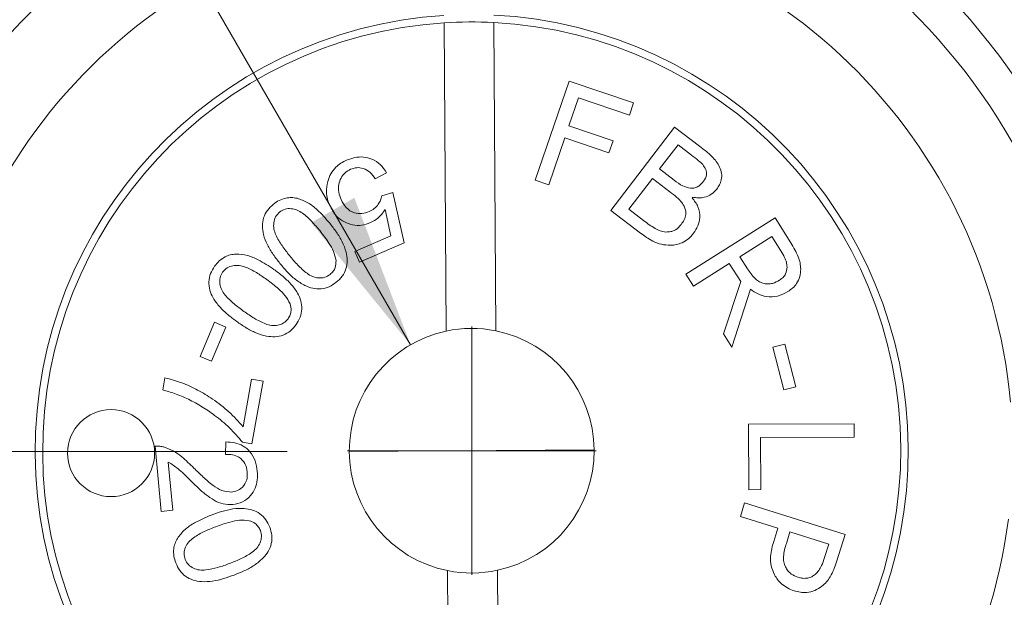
# Model space of a CAD drawing. Header units: inches. Extents: x 0.03 to 5.47, y 0.02 to 4.23.
# Tile 5 of 32: x 1.6 to 1.99, y 2.6 to 2.83. Entities that reach past the tile are written whole.
import ezdxf

# ---------------------------------------------------------------- set-up
doc = ezdxf.new("R2010")
doc.units = ezdxf.units.IN
doc.header["$LTSCALE"] = 0.5
doc.header["$MEASUREMENT"] = 0
doc.linetypes.add('CENTERX2', pattern=[0.7999999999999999, 0.5, -0.1, 0.1, -0.1])
doc.styles.add('SLDTEXTSTYLE0', font='TXT', dxfattribs={"width": 0.75})
doc.dimstyles.new('SLDDIMSTYLE0', dxfattribs={"dimtxt": 0.0416666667, "dimasz": 0.0625, "dimexe": 0, "dimexo": 0.0625, "dimgap": 0.0104166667, "dimtad": 0, "dimtih": 1, "dimtoh": 1, "dimrnd": 1e-09, "dimdsep": 46, "dimtxsty": 'SLDTEXTSTYLE0', "dimsah": 1, "dimcen": 0.09, "dimadec": 0, "dimazin": 2, "dimtfac": 1, "dimtofl": 0, "dimtmove": 0, "dimatfit": 3, "dimfxl": 1, "dimfrac": 2, "dimtolj": 1, "dimtzin": 12, "dimarcsym": 0})
doc.dimstyles.new('SLDDIMSTYLE3', dxfattribs={"dimtxt": 0.0416666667, "dimasz": 0.0625, "dimexe": 0, "dimexo": 0.0625, "dimgap": 0.0104166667, "dimtad": 0, "dimtih": 1, "dimtoh": 1, "dimrnd": 1e-09, "dimzin": 12, "dimdsep": 46, "dimtxsty": 'SLDTEXTSTYLE0', "dimsah": 1, "dimcen": 0, "dimadec": 0, "dimazin": 3, "dimtfac": 1, "dimtofl": 0, "dimtmove": 0, "dimatfit": 3, "dimfxl": 1, "dimfrac": 2, "dimtolj": 1, "dimtzin": 12, "dimarcsym": 0})
doc.dimstyles.new('SLDDIMSTYLE4', dxfattribs={"dimtxt": 0.0416666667, "dimasz": 0.0625, "dimexe": 0, "dimexo": 0.0625, "dimgap": 0.0104166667, "dimtad": 0, "dimtih": 1, "dimtoh": 1, "dimrnd": 1e-09, "dimzin": 12, "dimdsep": 46, "dimtxsty": 'SLDTEXTSTYLE0', "dimsah": 1, "dimcen": 0, "dimadec": 0, "dimazin": 3, "dimtfac": 1, "dimtofl": 0, "dimtmove": 0, "dimatfit": 3, "dimfxl": 1, "dimfrac": 2, "dimtolj": 1, "dimtzin": 12, "dimarcsym": 0})

# ---------------------------------------------------------------- blocks, each defined once
blk = doc.blocks.new('_D_2')
at = {"color": 7, "linetype": 'Continuous', "lineweight": 18}
for p, q in [((1.7027684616, 2.6605478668), (1.1129545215, 2.6605478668)), ((1.1479545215, 2.6605478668), (1.1479545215, 2.514743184)), ((1.0420131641, 2.4507385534), (1.0293395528, 2.4507385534)), ((1.0293395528, 2.4507385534), (1.0293395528, 2.3845348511)), ((1.2538958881, 2.4507385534), (1.2665694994, 2.4507385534)), ((1.2665694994, 2.4507385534), (1.2665694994, 2.3845348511)), ((1.0293395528, 2.3845348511), (1.0420131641, 2.3845348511)), ((1.2665694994, 2.3845348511), (1.2538958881, 2.3845348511)), ((1.1479545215, 2.0978736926), (1.1479545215, 2.2436783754)), ((1.4269799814, 2.0978736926), (1.1129545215, 2.0978736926))]:
    blk.add_line(p, q, dxfattribs=at)
for points in [[(1.1479545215, 2.6605478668), (1.1379545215, 2.5980478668), (1.1579545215, 2.5980478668)], [(1.1479545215, 2.0978736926), (1.1579545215, 2.1603736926), (1.1379545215, 2.1603736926)]]:
    blk.add_solid(points, dxfattribs=at)
at = {"color": 7, "linetype": 'Continuous', "lineweight": 18, "char_height": 0.0416666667, "attachment_point": 1, "style": 'SLDTEXTSTYLE0'}
for s, insert in [('0.56in', (1.071604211, 2.5128987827)), ('14.3mm', (1.0420131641, 2.4382460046)), ('OPTICAL AXIS', (0.9679776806, 2.3635932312)), ('HEIGHT', (1.0527384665, 2.2973895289))]:
    blk.add_mtext(s, dxfattribs=dict(at, insert=insert))
blk = doc.blocks.new('_D_3')
at = {"color": 7, "linetype": 'Continuous', "lineweight": 18}
for p, q in [((1.4975566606, 3.1448490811), (1.4225566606, 3.1448490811)), ((1.7523736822, 2.703493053), (1.4975566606, 3.1448490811))]:
    blk.add_line(p, q, dxfattribs=at)
blk.add_solid([(1.7523736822, 2.703493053), (1.7297839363, 2.7626196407), (1.7124634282, 2.7526196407)], dxfattribs=at)
at = {"color": 7, "linetype": 'Continuous', "lineweight": 18, "char_height": 0.0416666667, "attachment_point": 1, "style": 'SLDTEXTSTYLE0'}
for s, insert in [('NANOPARTICLE LINEAR FILM VIS POLARIZER', (0.2651104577, 3.1654419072)), ('MOUNTED IN FBR ROTATION MOUNT WITH', (0.3116382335, 3.0992382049)), ('0.10in [', (0.4886368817, 3.0330345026)), ('2.5mm] CLEAR APERTURE', (0.7391075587, 3.0330345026)), ('%%c', (0.425743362, 3.0330345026)), ('%%c', (0.6762140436, 3.0330345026))]:
    blk.add_mtext(s, dxfattribs=dict(at, insert=insert))
blk = doc.blocks.new('_D_4')
at = {"color": 7, "linetype": 'Continuous', "lineweight": 18}
for p, q in [((1.9968230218, 2.5414634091), (2.2955824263, 2.379188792)), ((2.2955824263, 2.379188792), (2.3705824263, 2.379188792))]:
    blk.add_line(p, q, dxfattribs=at)
blk.add_solid([(1.9968230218, 2.5414634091), (2.0469713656, 2.5028448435), (2.0565173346, 2.5204196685)], dxfattribs=at)
at = {"color": 7, "linetype": 'Continuous', "lineweight": 18, "insert": (2.3705824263, 2.3997816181), "char_height": 0.0416666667, "attachment_point": 1, "style": 'SLDTEXTSTYLE0'}
blk.add_mtext('SM05 (0.535-40) SERIES INTERNAL THREAD', dxfattribs=at)
blk = doc.blocks.new('SW_CENTERMARKSYMBOL_0')
at = {"color": 0, "linetype": 'Continuous', "lineweight": 0}
for q in [(0, 0.05), (-0.05, 0), (0, -0.05), (0.05, 0)]:
    blk.add_line((0, 0), q, dxfattribs=at)

msp = doc.modelspace()

# ---------------------------------------------------------------- linework, layer by layer
at = {"color": 7, "linetype": 'Continuous', "lineweight": 18}
for p, q in [((1.7658400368, 2.8330136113), (1.7666611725, 2.7089923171)), ((1.7866607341, 2.7091247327), (1.7858395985, 2.8331460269)), ((1.8025520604, 2.7697105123), (1.8161431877, 2.8095932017)), ((1.8161431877, 2.8095932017), (1.8420130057, 2.8007825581)), ((1.8198760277, 2.8029045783), (1.8160187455, 2.7915865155)), ((1.8403562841, 2.795931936), (1.8198760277, 2.8029045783)), ((1.8420130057, 2.8007825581), (1.8403562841, 2.795931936)), ((1.8160187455, 2.7915865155), (1.8338042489, 2.7855286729)), ((1.8329117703, 2.7575309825), (1.8585518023, 2.791040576)), ((1.8585518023, 2.791040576), (1.8686012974, 2.7833519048)), ((1.8143704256, 2.7867359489), (1.8079416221, 2.767872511)), ((1.832155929, 2.7806781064), (1.8143704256, 2.7867359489)), ((1.8338042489, 2.7855286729), (1.832155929, 2.7806781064)), ((1.859985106, 2.7839502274), (1.8525379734, 2.7742216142)), ((1.8653729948, 2.7798268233), (1.859985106, 2.7839502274)), ((1.7427208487, 2.7726985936), (1.7382176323, 2.7702648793)), ((1.8525379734, 2.7742216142), (1.8583818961, 2.769748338)), ((1.8079416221, 2.767872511), (1.8025520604, 2.7697105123)), ((1.8496474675, 2.7704383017), (1.8401344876, 2.7580073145)), ((1.8566567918, 2.7650737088), (1.8496474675, 2.7704383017)), ((1.740834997, 2.76343911), (1.745249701, 2.7647183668)), ((1.745249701, 2.7647183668), (1.7498303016, 2.7445719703)), ((1.8657458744, 2.7628484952), (1.8656126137, 2.7626711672)), ((1.7444195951, 2.7472846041), (1.7421459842, 2.7578627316)), ((1.8448529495, 2.7483928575), (1.8329117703, 2.7575309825)), ((1.8401344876, 2.7580073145), (1.8460460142, 2.7534756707)), ((1.8630471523, 2.7319575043), (1.8989261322, 2.7545448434)), ((1.8989261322, 2.7545448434), (1.9052608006, 2.7444789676)), ((1.7299576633, 2.7410028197), (1.7444195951, 2.7472846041)), ((1.7498303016, 2.7445719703), (1.7318048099, 2.7367441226)), ((1.8976819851, 2.7470250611), (1.8848298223, 2.7389326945)), ((1.9012569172, 2.7413436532), (1.8976819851, 2.7470250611)), ((1.7318048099, 2.7367441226), (1.7299576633, 2.7410028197)), ((1.880545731, 2.7362408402), (1.8660870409, 2.7271379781)), ((1.8851481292, 2.7289278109), (1.880545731, 2.7362408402)), ((1.8848298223, 2.7389326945), (1.8878953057, 2.7340545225)), ((1.8660870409, 2.7271379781), (1.8630471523, 2.7319575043)), ((1.8781789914, 2.7079182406), (1.8851481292, 2.7289278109)), ((1.8890588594, 2.7258280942), (1.8815925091, 2.7025046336)), ((1.6678180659, 2.6987823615), (1.6736326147, 2.7125310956)), ((1.6736326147, 2.7125310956), (1.6781325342, 2.7106217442)), ((1.6781325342, 2.7106217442), (1.6723179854, 2.6968730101)), ((1.8815925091, 2.7025046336), (1.8781789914, 2.7079182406)), ((1.8980355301, 2.7025283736), (1.9028670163, 2.7037618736)), ((1.9028670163, 2.7037618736), (1.9072658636, 2.6865833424)), ((1.9024343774, 2.6853498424), (1.8980355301, 2.7025283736)), ((1.6723179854, 2.6968730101), (1.6678180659, 2.6987823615)), ((1.6527701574, 2.6853063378), (1.6536510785, 2.6902241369)), ((1.6850641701, 2.6705358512), (1.6884715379, 2.689621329)), ((1.6884715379, 2.689621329), (1.6930684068, 2.6888023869)), ((1.6930684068, 2.6888023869), (1.6885638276, 2.6635797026)), ((1.9072658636, 2.6865833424), (1.9024343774, 2.6853498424)), ((1.8882838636, 2.6715280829), (1.9307639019, 2.6717337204)), ((1.8884079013, 2.6451796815), (1.8882838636, 2.6715280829)), ((1.9307639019, 2.6717337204), (1.9307911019, 2.6663565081)), ((1.6780536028, 2.6593450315), (1.6780923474, 2.6643854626)), ((1.6885638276, 2.6635797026), (1.684841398, 2.6642441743)), ((1.9307911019, 2.6663565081), (1.8931505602, 2.6661745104)), ((1.8931505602, 2.6661745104), (1.893247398, 2.6452033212)), ((1.6521469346, 2.6364486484), (1.6496817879, 2.6626428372)), ((1.6549961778, 2.6563237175), (1.6568236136, 2.6368882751)), ((1.893247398, 2.6452033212), (1.8884079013, 2.6451796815)), ((1.6568236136, 2.6368882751), (1.6521469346, 2.6364486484)), ((1.8849902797, 2.6344670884), (1.8866854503, 2.6398557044)), ((1.8866854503, 2.6398557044), (1.9271003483, 2.6270999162)), ((1.9000785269, 2.6297021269), (1.8849902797, 2.6344670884)), ((1.8983831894, 2.6243387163), (1.9000785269, 2.6297021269)), ((1.9049283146, 2.6281714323), (1.903479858, 2.6235910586)), ((1.92055539, 2.6232419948), (1.9049283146, 2.6281714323)), ((1.9271003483, 2.6270999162), (1.9236439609, 2.6161458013)), ((1.9188517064, 2.6178701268), (1.92055539, 2.6232419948)), ((1.788119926, 2.4887337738), (1.7872987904, 2.6127550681)), ((1.7672992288, 2.6126226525), (1.7681203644, 2.4886013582))]:
    msp.add_line(p, q, dxfattribs=at)
at = {"color": 7, "linetype": 'CENTERX2', "lineweight": 18}
msp.add_line((1.7277684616, 2.6605478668), (1.8261915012, 2.6611995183), dxfattribs=at)
at = {"color": 7, "linetype": 'Continuous', "lineweight": 18}
for centre, radius in [((1.7769799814, 2.6608736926), 0.3750000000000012), ((1.7769799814, 2.6608736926), 0.2649999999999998), ((1.6319831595, 2.6599136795), 0.0174999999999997)]:
    msp.add_circle(centre, radius, dxfattribs=at)
for radius, start, end in [(0.2501794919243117, 4.3315685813, 173.5517981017), (0.2175, 5.1443702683, 172.7389964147), (0.1754999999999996, 93.6458314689, 267.1128595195), (0.1755, 273.6458314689, 87.1128595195), (0.1725000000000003, 93.7027031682, 267.0559878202), (0.1725000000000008, 87.0559878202, 93.7027031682), (0.1725000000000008, 273.7027031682, 87.0559878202), (0.0492125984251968, 102.1034945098, 258.6551964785), (0.0492125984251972, 78.6551964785, 102.1034945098), (0.0492125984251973, 282.1034945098, 78.6551964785), (0.2501794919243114, 184.3315685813, 353.5517981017), (0.2175000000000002, 185.1443702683, 352.7389964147), (0.0492125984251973, 258.6551964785, 282.1034945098)]:
    msp.add_arc((1.7769799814, 2.6608736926), radius, start, end, dxfattribs=at)
for points, knots in [([(1.86860129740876, 2.783351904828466), (1.870340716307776, 2.782022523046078), (1.872763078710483, 2.780171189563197), (1.875406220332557, 2.777261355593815), (1.876222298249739, 2.775744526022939), (1.876630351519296, 2.774986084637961)], [0, 0, 0, 0, 0.5601354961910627, 0.780060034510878, 1, 1, 1, 1]), ([(1.726685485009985, 2.77774478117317), (1.727773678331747, 2.778152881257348), (1.72994851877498, 2.778968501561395), (1.733477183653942, 2.779176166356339), (1.737080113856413, 2.778280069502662), (1.740458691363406, 2.776141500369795), (1.741966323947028, 2.773846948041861), (1.742720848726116, 2.772698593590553)], [0, 0, 0, 0, 0.1870342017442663, 0.3738026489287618, 0.5604489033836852, 0.7800178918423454, 1, 1, 1, 1]), ([(1.871074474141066, 2.774025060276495), (1.870698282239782, 2.774697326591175), (1.869944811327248, 2.776043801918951), (1.867850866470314, 2.777852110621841), (1.866313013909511, 2.779077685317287), (1.865372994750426, 2.779826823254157)], [0, 0, 0, 0, 0.2793444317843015, 0.5594961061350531, 1, 1, 1, 1]), ([(1.719081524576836, 2.769216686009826), (1.719436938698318, 2.770269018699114), (1.720147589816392, 2.772373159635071), (1.722108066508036, 2.774815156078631), (1.724332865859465, 2.776609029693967), (1.725901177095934, 2.777366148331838), (1.726685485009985, 2.77774478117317)], [0, 0, 0, 0, 0.2798781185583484, 0.5596167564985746, 0.7797656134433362, 1, 1, 1, 1]), ([(1.728280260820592, 2.774085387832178), (1.727493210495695, 2.773660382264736), (1.725919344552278, 2.772810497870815), (1.724303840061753, 2.770604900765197), (1.723365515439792, 2.767921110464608), (1.723372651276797, 2.764867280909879), (1.724096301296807, 2.762898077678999), (1.724458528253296, 2.76191238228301)], [0, 0, 0, 0, 0.1865894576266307, 0.3731232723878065, 0.5598410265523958, 0.7796760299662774, 1, 1, 1, 1]), ([(1.73821763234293, 2.770264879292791), (1.737583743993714, 2.771166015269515), (1.736319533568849, 2.772963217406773), (1.733607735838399, 2.774552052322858), (1.730741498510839, 2.774921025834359), (1.729100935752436, 2.774364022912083), (1.728280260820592, 2.774085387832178)], [0, 0, 0, 0, 0.2806812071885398, 0.5597832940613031, 0.779786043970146, 1, 1, 1, 1]), ([(1.870190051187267, 2.769280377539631), (1.870735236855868, 2.770110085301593), (1.871707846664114, 2.771590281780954), (1.871267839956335, 2.773281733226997), (1.871074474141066, 2.774025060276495)], [0, 0, 0, 0, 0.560538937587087, 1, 1, 1, 1]), ([(1.876630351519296, 2.774986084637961), (1.876957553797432, 2.774159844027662), (1.877611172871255, 2.772509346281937), (1.877476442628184, 2.769985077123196), (1.876680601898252, 2.767841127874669), (1.875885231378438, 2.766701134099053), (1.875487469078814, 2.766131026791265)], [0, 0, 0, 0, 0.280008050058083, 0.5593439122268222, 0.7796292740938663, 1, 1, 1, 1]), ([(1.719907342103, 2.759462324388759), (1.719573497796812, 2.760332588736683), (1.718905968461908, 2.762072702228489), (1.718400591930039, 2.765400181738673), (1.718823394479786, 2.767769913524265), (1.719081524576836, 2.769216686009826)], [0, 0, 0, 0, 0.2804017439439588, 0.560669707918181, 0.9999999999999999, 0.9999999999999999, 0.9999999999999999, 0.9999999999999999]), ([(1.858381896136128, 2.769748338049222), (1.859482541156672, 2.768870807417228), (1.861443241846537, 2.76730756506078), (1.863874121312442, 2.766733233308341), (1.864940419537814, 2.766481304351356)], [0, 0, 0, 0, 0.5613529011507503, 1, 1, 1, 1]), ([(1.864940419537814, 2.766481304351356), (1.865526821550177, 2.766481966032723), (1.866699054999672, 2.766483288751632), (1.868615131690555, 2.767443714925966), (1.869592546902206, 2.768583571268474), (1.870190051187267, 2.769280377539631)], [0, 0, 0, 0, 0.280092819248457, 0.5599131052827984, 1, 1, 1, 1]), ([(1.735756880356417, 2.757067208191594), (1.736465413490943, 2.757432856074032), (1.737882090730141, 2.758163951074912), (1.739381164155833, 2.759833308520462), (1.740415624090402, 2.761609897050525), (1.740695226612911, 2.762829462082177), (1.740834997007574, 2.763439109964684)], [0, 0, 0, 0, 0.279977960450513, 0.5598021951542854, 0.77994969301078, 1, 1, 1, 1]), ([(1.862349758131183, 2.759288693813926), (1.861955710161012, 2.759945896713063), (1.861166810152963, 2.761261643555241), (1.85913053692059, 2.763108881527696), (1.857595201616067, 2.764328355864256), (1.856656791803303, 2.765073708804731)], [0, 0, 0, 0, 0.2795388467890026, 0.5596481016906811, 1, 1, 1, 1]), ([(1.875487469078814, 2.766131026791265), (1.874806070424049, 2.765365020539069), (1.87344465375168, 2.763834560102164), (1.870727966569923, 2.762790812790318), (1.868121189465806, 2.762496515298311), (1.866537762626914, 2.762731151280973), (1.865745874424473, 2.762848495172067)], [0, 0, 0, 0, 0.2798914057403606, 0.5592157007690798, 0.7795591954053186, 1, 1, 1, 1]), ([(1.699867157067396, 2.736235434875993), (1.698945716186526, 2.737419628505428), (1.697103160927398, 2.739787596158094), (1.694749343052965, 2.74363447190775), (1.693227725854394, 2.747500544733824), (1.692705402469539, 2.751238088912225), (1.693131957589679, 2.754625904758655), (1.694695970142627, 2.757701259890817), (1.696360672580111, 2.759222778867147), (1.69719383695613, 2.759984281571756)], [0, 0, 0, 0, 0.1669716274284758, 0.3338840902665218, 0.5005642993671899, 0.6255588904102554, 0.7503691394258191, 0.8750626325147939, 1, 1, 1, 1]), ([(1.69719383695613, 2.759984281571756), (1.697965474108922, 2.760550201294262), (1.699507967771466, 2.761681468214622), (1.702053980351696, 2.762554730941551), (1.704513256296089, 2.762816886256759), (1.70599571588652, 2.762567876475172), (1.706737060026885, 2.762443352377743)], [0, 0, 0, 0, 0.2800567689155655, 0.5598302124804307, 0.7798811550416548, 1, 1, 1, 1]), ([(1.706737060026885, 2.762443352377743), (1.708220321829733, 2.761919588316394), (1.711190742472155, 2.760870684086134), (1.71561095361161, 2.757319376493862), (1.718256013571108, 2.754282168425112), (1.719872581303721, 2.752425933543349)], [0, 0, 0, 0, 0.2794434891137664, 0.5596211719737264, 1, 1, 1, 1]), ([(1.736283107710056, 2.752623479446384), (1.735112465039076, 2.752212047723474), (1.73277218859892, 2.751389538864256), (1.728991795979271, 2.751597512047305), (1.725284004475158, 2.752938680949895), (1.721929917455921, 2.755568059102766), (1.720582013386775, 2.758163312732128), (1.719907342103, 2.759462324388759)], [0, 0, 0, 0, 0.1867992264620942, 0.373437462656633, 0.5602289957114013, 0.7798798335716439, 1, 1, 1, 1]), ([(1.724458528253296, 2.76191238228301), (1.72506411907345, 2.760754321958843), (1.726272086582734, 2.758444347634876), (1.729466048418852, 2.756449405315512), (1.732857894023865, 2.756051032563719), (1.734789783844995, 2.75672821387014), (1.735756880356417, 2.757067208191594)], [0, 0, 0, 0, 0.2804415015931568, 0.5593945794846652, 0.779434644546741, 0.9999999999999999, 0.9999999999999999, 0.9999999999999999, 0.9999999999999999]), ([(1.861171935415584, 2.751903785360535), (1.86160559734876, 2.752508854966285), (1.862471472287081, 2.753716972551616), (1.863191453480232, 2.755718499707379), (1.863026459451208, 2.757667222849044), (1.862575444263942, 2.758747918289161), (1.862349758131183, 2.759288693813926)], [0, 0, 0, 0, 0.2804333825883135, 0.5599297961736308, 0.779790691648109, 1, 1, 1, 1]), ([(1.865612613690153, 2.762671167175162), (1.866485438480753, 2.761488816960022), (1.868228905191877, 2.75912707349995), (1.868916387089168, 2.754978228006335), (1.868113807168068, 2.751243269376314), (1.866829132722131, 2.749331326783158), (1.866186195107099, 2.74837446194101)], [0, 0, 0, 0, 0.2800983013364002, 0.5594960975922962, 0.7795421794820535, 1, 1, 1, 1]), ([(1.699706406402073, 2.756883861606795), (1.699114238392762, 2.75628351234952), (1.697929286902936, 2.755082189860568), (1.697300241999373, 2.752580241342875), (1.697341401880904, 2.750060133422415), (1.698476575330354, 2.746886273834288), (1.700662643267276, 2.743315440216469), (1.702714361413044, 2.740685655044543), (1.703740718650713, 2.739370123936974)], [0, 0, 0, 0, 0.1245334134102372, 0.2491962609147, 0.3740805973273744, 0.499172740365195, 0.7494647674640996, 1, 1, 1, 1]), ([(1.715999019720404, 2.749291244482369), (1.714925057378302, 2.750569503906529), (1.712778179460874, 2.753124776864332), (1.709737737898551, 2.756004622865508), (1.706875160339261, 2.757787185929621), (1.704416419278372, 2.758354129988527), (1.701838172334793, 2.758247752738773), (1.700416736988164, 2.757338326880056), (1.699706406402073, 2.756883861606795)], [0, 0, 0, 0, 0.2505491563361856, 0.5008541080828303, 0.6259335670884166, 0.7508263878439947, 0.8754810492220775, 1, 1, 1, 1]), ([(1.742145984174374, 2.757862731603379), (1.741267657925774, 2.756634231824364), (1.739698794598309, 2.754439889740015), (1.73732703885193, 2.753178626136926), (1.736283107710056, 2.752623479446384)], [0, 0, 0, 0, 0.5598487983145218, 1, 1, 1, 1]), ([(1.719872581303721, 2.752425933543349), (1.720795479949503, 2.75124139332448), (1.722640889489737, 2.748872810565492), (1.724986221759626, 2.745018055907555), (1.726521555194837, 2.741154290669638), (1.727037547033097, 2.737412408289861), (1.726610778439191, 2.734022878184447), (1.725047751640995, 2.730943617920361), (1.723380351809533, 2.729422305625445), (1.722546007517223, 2.728661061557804)], [0, 0, 0, 0, 0.1669694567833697, 0.3338687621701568, 0.5005561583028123, 0.6255387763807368, 0.7503567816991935, 0.8750819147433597, 0.9999999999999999, 0.9999999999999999, 0.9999999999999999, 0.9999999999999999]), ([(1.846046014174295, 2.753475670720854), (1.847578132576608, 2.752348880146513), (1.849711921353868, 2.750779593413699), (1.852769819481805, 2.74922899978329), (1.854251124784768, 2.748985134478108), (1.85499126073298, 2.748863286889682)], [0, 0, 0, 0, 0.5602673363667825, 0.780287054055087, 1, 1, 1, 1]), ([(1.85499126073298, 2.748863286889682), (1.855665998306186, 2.748870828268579), (1.857014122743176, 2.748885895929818), (1.859324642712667, 2.749770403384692), (1.860471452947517, 2.751094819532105), (1.861171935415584, 2.751903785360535)], [0, 0, 0, 0, 0.2805606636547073, 0.5605596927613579, 1, 1, 1, 1]), ([(1.722432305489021, 2.737362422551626), (1.72215211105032, 2.738614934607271), (1.721590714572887, 2.74112446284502), (1.719217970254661, 2.745085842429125), (1.717220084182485, 2.747695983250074), (1.715999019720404, 2.749291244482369)], [0, 0, 0, 0, 0.2792421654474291, 0.5594885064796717, 1, 1, 1, 1]), ([(1.85690040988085, 2.743506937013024), (1.855660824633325, 2.743583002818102), (1.853181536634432, 2.743735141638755), (1.849017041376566, 2.745391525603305), (1.8464327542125, 2.747254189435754), (1.844852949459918, 2.748392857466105)], [0, 0, 0, 0, 0.2798769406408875, 0.5597804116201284, 1, 1, 1, 1]), ([(1.866186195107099, 2.74837446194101), (1.865526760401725, 2.747599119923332), (1.864208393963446, 2.746049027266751), (1.861768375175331, 2.744552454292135), (1.859291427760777, 2.74367772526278), (1.857697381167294, 2.743563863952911), (1.85690040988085, 2.743506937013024)], [0, 0, 0, 0, 0.2800212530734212, 0.5598289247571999, 0.7799288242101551, 0.9999999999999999, 0.9999999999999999, 0.9999999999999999, 0.9999999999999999]), ([(1.905260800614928, 2.744478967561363), (1.905815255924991, 2.743567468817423), (1.906924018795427, 2.741744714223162), (1.908222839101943, 2.73906948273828), (1.909074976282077, 2.736441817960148), (1.909183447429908, 2.734765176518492), (1.909237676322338, 2.73392695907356)], [0, 0, 0, 0, 0.2801384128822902, 0.5602021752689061, 0.7801281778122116, 1, 1, 1, 1]), ([(1.673592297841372, 2.735073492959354), (1.674190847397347, 2.735820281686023), (1.675387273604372, 2.737313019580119), (1.677598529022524, 2.738850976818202), (1.679906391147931, 2.739747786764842), (1.681401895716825, 2.739906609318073), (1.682149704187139, 2.739986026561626)], [0, 0, 0, 0, 0.2800641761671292, 0.559813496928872, 0.779890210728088, 1, 1, 1, 1]), ([(1.682149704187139, 2.739986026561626), (1.683718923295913, 2.739873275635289), (1.686861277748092, 2.739647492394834), (1.692065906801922, 2.737396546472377), (1.695420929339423, 2.735167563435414), (1.697471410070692, 2.73380528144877)], [0, 0, 0, 0, 0.2794685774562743, 0.5596346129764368, 1, 1, 1, 1]), ([(1.903762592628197, 2.734722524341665), (1.903705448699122, 2.735391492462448), (1.903591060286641, 2.736730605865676), (1.90265794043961, 2.738956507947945), (1.901788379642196, 2.740438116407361), (1.901256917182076, 2.741343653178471)], [0, 0, 0, 0, 0.2796074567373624, 0.5597069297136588, 1, 1, 1, 1]), ([(1.694573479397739, 2.729755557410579), (1.69319901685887, 2.730706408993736), (1.690451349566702, 2.732607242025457), (1.686748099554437, 2.734577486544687), (1.683507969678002, 2.735522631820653), (1.680984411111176, 2.735427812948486), (1.678519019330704, 2.7346448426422), (1.677391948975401, 2.733384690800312), (1.676828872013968, 2.732755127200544)], [0, 0, 0, 0, 0.2505027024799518, 0.5007761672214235, 0.6258477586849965, 0.7507613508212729, 0.8754820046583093, 1, 1, 1, 1]), ([(1.722546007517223, 2.728661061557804), (1.721627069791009, 2.728003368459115), (1.719790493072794, 2.726688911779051), (1.71645533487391, 2.725814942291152), (1.713042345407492, 2.726064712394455), (1.70952522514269, 2.727441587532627), (1.706021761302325, 2.729662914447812), (1.702752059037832, 2.732781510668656), (1.700829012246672, 2.735083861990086), (1.699867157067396, 2.736235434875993)], [0, 0, 0, 0, 0.124949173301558, 0.2497217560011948, 0.3744979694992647, 0.4995153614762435, 0.6662444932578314, 0.8330646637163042, 1, 1, 1, 1]), ([(1.703740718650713, 2.739370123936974), (1.704815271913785, 2.738087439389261), (1.706963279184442, 2.735523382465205), (1.710013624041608, 2.732641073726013), (1.712885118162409, 2.730856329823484), (1.715354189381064, 2.730304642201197), (1.71793814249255, 2.730426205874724), (1.719356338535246, 2.731348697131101), (1.720065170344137, 2.731809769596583)], [0, 0, 0, 0, 0.2505270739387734, 0.5007978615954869, 0.6258687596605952, 0.7507902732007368, 0.8754419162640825, 1, 1, 1, 1]), ([(1.720065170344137, 2.731809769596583), (1.720496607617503, 2.732209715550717), (1.721358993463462, 2.733009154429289), (1.722366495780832, 2.73490829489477), (1.722407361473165, 2.736432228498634), (1.722432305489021, 2.737362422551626)], [0, 0, 0, 0, 0.2806022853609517, 0.5608867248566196, 1, 1, 1, 1]), ([(1.68248141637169, 2.712880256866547), (1.681279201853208, 2.713778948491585), (1.678875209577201, 2.715576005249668), (1.675584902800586, 2.718662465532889), (1.673085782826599, 2.721981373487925), (1.671575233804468, 2.725443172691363), (1.671101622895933, 2.728826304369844), (1.67178580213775, 2.732208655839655), (1.672989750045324, 2.73411794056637), (1.673592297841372, 2.735073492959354)], [0, 0, 0, 0, 0.1669632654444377, 0.3338658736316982, 0.5005283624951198, 0.6255207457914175, 0.7503256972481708, 0.8750438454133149, 0.9999999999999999, 0.9999999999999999, 0.9999999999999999, 0.9999999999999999]), ([(1.676828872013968, 2.732755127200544), (1.676418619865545, 2.732018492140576), (1.675597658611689, 2.730544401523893), (1.67565633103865, 2.727964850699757), (1.676367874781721, 2.725545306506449), (1.678311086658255, 2.722788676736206), (1.681366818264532, 2.719924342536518), (1.684041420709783, 2.717928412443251), (1.685379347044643, 2.716929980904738)], [0, 0, 0, 0, 0.1244782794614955, 0.249095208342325, 0.3740238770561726, 0.4991292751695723, 0.7494475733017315, 1, 1, 1, 1]), ([(1.697471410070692, 2.73380528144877), (1.698677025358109, 2.732908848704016), (1.701087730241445, 2.73111637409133), (1.704375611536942, 2.728022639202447), (1.706883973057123, 2.72470489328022), (1.70837752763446, 2.721231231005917), (1.708849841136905, 2.717847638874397), (1.708177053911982, 2.714458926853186), (1.706966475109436, 2.712550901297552), (1.706360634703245, 2.711596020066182)], [0, 0, 0, 0, 0.1669613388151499, 0.3338498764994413, 0.5005246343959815, 0.6255220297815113, 0.7503397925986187, 0.875056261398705, 1, 1, 1, 1]), ([(1.887895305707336, 2.734054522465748), (1.888793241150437, 2.73271715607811), (1.890044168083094, 2.730854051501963), (1.892255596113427, 2.728969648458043), (1.893435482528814, 2.728504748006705), (1.89402516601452, 2.728272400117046)], [0, 0, 0, 0, 0.5599470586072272, 0.7800703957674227, 1, 1, 1, 1]), ([(1.900747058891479, 2.72951841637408), (1.901227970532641, 2.729858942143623), (1.90218938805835, 2.730539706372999), (1.903514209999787, 2.732254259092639), (1.903668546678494, 2.733787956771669), (1.903762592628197, 2.734722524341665)], [0, 0, 0, 0, 0.2810793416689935, 0.5619215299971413, 1, 1, 1, 1]), ([(1.909237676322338, 2.73392695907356), (1.909165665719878, 2.732907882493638), (1.909021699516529, 2.730870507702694), (1.907838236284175, 2.728221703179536), (1.906073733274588, 2.726251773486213), (1.904750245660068, 2.725346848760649), (1.904088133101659, 2.724894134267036)], [0, 0, 0, 0, 0.2798779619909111, 0.5595421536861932, 0.7796483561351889, 1, 1, 1, 1]), ([(1.703941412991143, 2.719961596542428), (1.703337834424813, 2.721094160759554), (1.702128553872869, 2.723363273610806), (1.698794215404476, 2.726556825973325), (1.696174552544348, 2.728542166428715), (1.694573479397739, 2.729755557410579)], [0, 0, 0, 0, 0.2792593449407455, 0.5595011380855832, 0.9999999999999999, 0.9999999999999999, 0.9999999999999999, 0.9999999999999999]), ([(1.89402516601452, 2.728272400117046), (1.894671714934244, 2.728129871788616), (1.895964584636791, 2.727844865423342), (1.898354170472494, 2.728159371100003), (1.899839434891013, 2.729002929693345), (1.900747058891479, 2.72951841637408)], [0, 0, 0, 0, 0.2800842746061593, 0.560069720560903, 1, 1, 1, 1]), ([(1.904088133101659, 2.724894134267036), (1.902748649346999, 2.724176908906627), (1.900073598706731, 2.722744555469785), (1.895745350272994, 2.722687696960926), (1.892007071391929, 2.72382666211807), (1.890041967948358, 2.725160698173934), (1.889058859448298, 2.725828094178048)], [0, 0, 0, 0, 0.2799960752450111, 0.5591733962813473, 0.7794617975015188, 1, 1, 1, 1]), ([(1.703139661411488, 2.713978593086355), (1.703448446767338, 2.714479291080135), (1.704065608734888, 2.715480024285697), (1.704536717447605, 2.717578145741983), (1.704167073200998, 2.719058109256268), (1.703941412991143, 2.719961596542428)], [0, 0, 0, 0, 0.2805946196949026, 0.5608178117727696, 1, 1, 1, 1]), ([(1.685379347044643, 2.716929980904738), (1.686757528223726, 2.715978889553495), (1.689512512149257, 2.714077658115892), (1.693222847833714, 2.712112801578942), (1.696465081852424, 2.711145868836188), (1.698994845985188, 2.711272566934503), (1.701451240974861, 2.712083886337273), (1.702576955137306, 2.713347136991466), (1.703139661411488, 2.713978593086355)], [0, 0, 0, 0, 0.2505308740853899, 0.5008111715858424, 0.6258840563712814, 0.7508170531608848, 0.8754419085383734, 1, 1, 1, 1]), ([(1.706360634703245, 2.711596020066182), (1.70564827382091, 2.710718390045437), (1.704224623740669, 2.70896445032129), (1.701236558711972, 2.707246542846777), (1.697883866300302, 2.706568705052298), (1.694124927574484, 2.706956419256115), (1.690162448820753, 2.708183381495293), (1.68618088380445, 2.710317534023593), (1.683714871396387, 2.712025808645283), (1.68248141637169, 2.712880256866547)], [0, 0, 0, 0, 0.1249585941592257, 0.2497291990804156, 0.3745031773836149, 0.4995192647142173, 0.6662502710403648, 0.8330643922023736, 1, 1, 1, 1]), ([(1.653651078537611, 2.690224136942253), (1.655914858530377, 2.689604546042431), (1.660444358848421, 2.68836483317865), (1.666843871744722, 2.685373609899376), (1.673243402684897, 2.681541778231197), (1.679502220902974, 2.676698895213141), (1.683210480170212, 2.672589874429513), (1.685064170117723, 2.670535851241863)], [0, 0, 0, 0, 0.1865726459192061, 0.3733052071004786, 0.5600218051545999, 0.7800630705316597, 1, 1, 1, 1]), ([(1.663147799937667, 2.681552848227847), (1.661264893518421, 2.682405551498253), (1.657901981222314, 2.683928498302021), (1.654338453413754, 2.684885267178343), (1.652770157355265, 2.685306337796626)], [0, 0, 0, 0, 0.5599035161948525, 1, 1, 1, 1]), ([(1.684841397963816, 2.664244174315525), (1.683148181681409, 2.666234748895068), (1.679760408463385, 2.67021747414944), (1.674103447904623, 2.674827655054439), (1.668604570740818, 2.678693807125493), (1.66496665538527, 2.680599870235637), (1.663147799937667, 2.681552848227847)], [0, 0, 0, 0, 0.2798199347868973, 0.5598614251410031, 0.7799430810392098, 1, 1, 1, 1]), ([(1.678092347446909, 2.664385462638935), (1.679298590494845, 2.66432993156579), (1.681708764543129, 2.664218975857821), (1.685161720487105, 2.662944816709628), (1.688127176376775, 2.660438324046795), (1.69014335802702, 2.656818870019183), (1.690558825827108, 2.654003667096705), (1.690766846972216, 2.652594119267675)], [0, 0, 0, 0, 0.1870090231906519, 0.3736595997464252, 0.5600627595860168, 0.7797272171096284, 1, 1, 1, 1]), ([(1.649681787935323, 2.662642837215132), (1.650329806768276, 2.662687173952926), (1.651487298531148, 2.662766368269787), (1.652616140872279, 2.662507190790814), (1.653113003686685, 2.662393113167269)], [0, 0, 0, 0, 0.5598474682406, 1, 1, 1, 1]), ([(1.653113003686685, 2.662393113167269), (1.654433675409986, 2.661910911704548), (1.657076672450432, 2.660945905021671), (1.661135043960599, 2.657938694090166), (1.663710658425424, 2.65542205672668), (1.665284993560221, 2.653883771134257)], [0, 0, 0, 0, 0.2796776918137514, 0.5597055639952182, 1, 1, 1, 1]), ([(1.663343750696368, 2.649359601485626), (1.661926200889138, 2.650835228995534), (1.659397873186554, 2.653467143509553), (1.656339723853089, 2.655451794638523), (1.654996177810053, 2.656323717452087)], [0, 0, 0, 0, 0.5606669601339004, 1, 1, 1, 1]), ([(1.686730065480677, 2.652327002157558), (1.686515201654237, 2.653495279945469), (1.686086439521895, 2.655826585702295), (1.68372582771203, 2.658341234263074), (1.680834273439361, 2.659413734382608), (1.678981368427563, 2.659367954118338), (1.678053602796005, 2.659345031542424)], [0, 0, 0, 0, 0.280102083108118, 0.5589454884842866, 0.779160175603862, 1, 1, 1, 1]), ([(1.665284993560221, 2.653883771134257), (1.66651908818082, 2.652659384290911), (1.668986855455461, 2.650211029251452), (1.672642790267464, 2.647087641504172), (1.676455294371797, 2.644582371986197), (1.679198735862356, 2.644343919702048), (1.680565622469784, 2.644225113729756)], [0, 0, 0, 0, 0.2807486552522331, 0.561401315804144, 0.7814734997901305, 1, 1, 1, 1]), ([(1.680565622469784, 2.644225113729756), (1.681616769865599, 2.644456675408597), (1.683720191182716, 2.644920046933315), (1.685806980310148, 2.647220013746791), (1.686803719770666, 2.649807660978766), (1.686754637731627, 2.65148650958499), (1.686730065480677, 2.652327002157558)], [0, 0, 0, 0, 0.2793104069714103, 0.558920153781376, 0.779179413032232, 1, 1, 1, 1]), ([(1.690766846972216, 2.652594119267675), (1.69081954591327, 2.651433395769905), (1.690924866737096, 2.649113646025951), (1.690075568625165, 2.645678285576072), (1.688097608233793, 2.642538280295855), (1.68499175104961, 2.639975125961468), (1.682282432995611, 2.639466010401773), (1.680927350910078, 2.639211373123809)], [0, 0, 0, 0, 0.1871404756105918, 0.3740073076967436, 0.5607018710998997, 0.7802823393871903, 1, 1, 1, 1]), ([(1.680927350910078, 2.639211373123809), (1.679614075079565, 2.639217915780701), (1.676985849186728, 2.639231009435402), (1.673342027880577, 2.640866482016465), (1.669946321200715, 2.643241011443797), (1.666668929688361, 2.646161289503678), (1.664452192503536, 2.64829345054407), (1.663343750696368, 2.649359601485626)], [0, 0, 0, 0, 0.186190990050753, 0.3726193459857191, 0.5593930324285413, 0.7796819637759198, 1, 1, 1, 1]), ([(1.672287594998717, 2.634982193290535), (1.673704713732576, 2.635493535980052), (1.676538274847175, 2.636515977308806), (1.680945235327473, 2.637554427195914), (1.685107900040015, 2.63780374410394), (1.688838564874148, 2.637142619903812), (1.691939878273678, 2.63568080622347), (1.694386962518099, 2.633228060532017), (1.695316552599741, 2.631163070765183), (1.695781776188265, 2.630129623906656)], [0, 0, 0, 0, 0.1669788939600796, 0.3338780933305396, 0.5005435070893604, 0.6255338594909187, 0.7503435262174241, 0.8750566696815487, 1, 1, 1, 1]), ([(1.658647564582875, 2.625588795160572), (1.659609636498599, 2.626838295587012), (1.66153627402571, 2.629340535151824), (1.666294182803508, 2.632450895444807), (1.670014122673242, 2.634021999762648), (1.672287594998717, 2.634982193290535)], [0, 0, 0, 0, 0.2794539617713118, 0.5596322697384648, 1, 1, 1, 1]), ([(1.687455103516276, 2.632726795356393), (1.686173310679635, 2.632849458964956), (1.683605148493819, 2.63309522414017), (1.67908748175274, 2.632071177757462), (1.675975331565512, 2.630980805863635), (1.674073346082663, 2.630314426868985)], [0, 0, 0, 0, 0.2792627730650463, 0.5595226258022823, 1, 1, 1, 1]), ([(1.692008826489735, 2.628742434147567), (1.691762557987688, 2.629278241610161), (1.691270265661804, 2.630349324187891), (1.689773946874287, 2.631900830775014), (1.688334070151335, 2.632413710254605), (1.687455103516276, 2.632726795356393)], [0, 0, 0, 0, 0.2805453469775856, 0.5608119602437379, 1, 1, 1, 1]), ([(1.674073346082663, 2.630314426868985), (1.672519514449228, 2.629690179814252), (1.669413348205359, 2.628442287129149), (1.665722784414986, 2.626436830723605), (1.663132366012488, 2.624260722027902), (1.661829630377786, 2.622092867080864), (1.661108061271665, 2.619606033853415), (1.661535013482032, 2.617966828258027), (1.661748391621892, 2.617147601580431)], [0, 0, 0, 0, 0.2505307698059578, 0.5008201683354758, 0.6259190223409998, 0.7508161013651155, 0.875465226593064, 1, 1, 1, 1]), ([(1.679708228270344, 2.61552769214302), (1.681265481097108, 2.616155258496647), (1.68437846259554, 2.617409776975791), (1.688081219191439, 2.619416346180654), (1.690676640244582, 2.62160035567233), (1.691975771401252, 2.62378077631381), (1.692663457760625, 2.626283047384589), (1.692226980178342, 2.627922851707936), (1.692008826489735, 2.628742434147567)], [0, 0, 0, 0, 0.2505538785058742, 0.5008625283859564, 0.6259432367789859, 0.7508423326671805, 0.8754697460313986, 1, 1, 1, 1]), ([(1.695781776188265, 2.630129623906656), (1.696123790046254, 2.629048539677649), (1.696807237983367, 2.626888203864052), (1.696590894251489, 2.623436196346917), (1.69529000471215, 2.620261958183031), (1.692887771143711, 2.617331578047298), (1.689669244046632, 2.614695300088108), (1.685688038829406, 2.612531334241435), (1.682892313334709, 2.61141718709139), (1.68149397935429, 2.610859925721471)], [0, 0, 0, 0, 0.1249687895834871, 0.2497257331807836, 0.3744917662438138, 0.4995075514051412, 0.6662223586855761, 0.8330549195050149, 1, 1, 1, 1]), ([(1.658015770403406, 2.615720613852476), (1.657720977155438, 2.616633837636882), (1.65713174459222, 2.618459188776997), (1.657081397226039, 2.621157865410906), (1.657599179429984, 2.623584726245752), (1.658298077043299, 2.624920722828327), (1.658647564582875, 2.625588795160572)], [0, 0, 0, 0, 0.2800835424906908, 0.5598308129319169, 0.7798910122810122, 1, 1, 1, 1]), ([(1.898732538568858, 2.610914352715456), (1.898226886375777, 2.612105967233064), (1.897215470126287, 2.614489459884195), (1.897044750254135, 2.618137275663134), (1.897533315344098, 2.621418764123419), (1.898099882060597, 2.62336534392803), (1.898383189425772, 2.624338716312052)], [0, 0, 0, 0, 0.279698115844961, 0.5594581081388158, 0.7797103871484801, 1, 1, 1, 1]), ([(1.903479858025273, 2.623591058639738), (1.90322653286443, 2.622723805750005), (1.902720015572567, 2.620989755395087), (1.902307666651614, 2.618505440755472), (1.90234879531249, 2.616152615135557), (1.902853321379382, 2.614819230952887), (1.903105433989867, 2.614152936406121)], [0, 0, 0, 0, 0.2802842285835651, 0.5604212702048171, 0.7803416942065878, 1, 1, 1, 1]), ([(1.661748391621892, 2.617147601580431), (1.662136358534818, 2.616396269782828), (1.662912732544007, 2.614892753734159), (1.665101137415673, 2.613512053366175), (1.667517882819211, 2.612765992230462), (1.670897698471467, 2.612866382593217), (1.674987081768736, 2.613820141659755), (1.678133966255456, 2.614958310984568), (1.679708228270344, 2.61552769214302)], [0, 0, 0, 0, 0.1244947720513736, 0.2491307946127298, 0.3740676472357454, 0.4991725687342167, 0.7494558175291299, 1, 1, 1, 1]), ([(1.91504005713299, 2.611081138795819), (1.915562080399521, 2.611603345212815), (1.916606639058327, 2.612648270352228), (1.917872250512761, 2.614982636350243), (1.91848014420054, 2.616774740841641), (1.918851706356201, 2.61787012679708)], [0, 0, 0, 0, 0.2797413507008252, 0.5597571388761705, 1, 1, 1, 1]), ([(1.68149397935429, 2.610859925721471), (1.680077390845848, 2.610351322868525), (1.677244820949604, 2.609334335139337), (1.672841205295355, 2.608296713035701), (1.668682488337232, 2.608052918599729), (1.664952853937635, 2.608707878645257), (1.661860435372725, 2.610180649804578), (1.659412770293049, 2.612626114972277), (1.658481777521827, 2.614688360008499), (1.658015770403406, 2.615720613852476)], [0, 0, 0, 0, 0.1669729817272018, 0.3338744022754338, 0.5005652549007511, 0.6255519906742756, 0.7503693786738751, 0.875047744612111, 1, 1, 1, 1]), ([(1.903105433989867, 2.614152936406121), (1.903416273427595, 2.613605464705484), (1.904037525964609, 2.612511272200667), (1.905690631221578, 2.610931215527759), (1.907206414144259, 2.610338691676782), (1.908132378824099, 2.609976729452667)], [0, 0, 0, 0, 0.2803955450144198, 0.5604065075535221, 1, 1, 1, 1]), ([(1.923643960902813, 2.616145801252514), (1.923296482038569, 2.615117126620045), (1.922601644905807, 2.613060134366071), (1.921260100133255, 2.610343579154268), (1.919668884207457, 2.608029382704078), (1.918396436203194, 2.606888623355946), (1.917760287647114, 2.60631831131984)], [0, 0, 0, 0, 0.280119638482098, 0.5601420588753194, 0.7800971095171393, 1, 1, 1, 1]), ([(1.906563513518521, 2.604546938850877), (1.905655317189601, 2.604885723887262), (1.903839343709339, 2.605563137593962), (1.901642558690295, 2.60716177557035), (1.899894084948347, 2.608947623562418), (1.899119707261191, 2.610258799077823), (1.898732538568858, 2.610914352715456)], [0, 0, 0, 0, 0.2799965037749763, 0.5598637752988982, 0.7799433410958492, 1, 1, 1, 1]), ([(1.908132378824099, 2.609976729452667), (1.908795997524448, 2.609800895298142), (1.910122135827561, 2.609449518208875), (1.912052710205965, 2.609553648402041), (1.913747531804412, 2.610104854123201), (1.914609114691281, 2.61075563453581), (1.91504005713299, 2.611081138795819)], [0, 0, 0, 0, 0.2801844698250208, 0.5599048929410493, 0.7798753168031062, 1, 1, 1, 1]), ([(1.917760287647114, 2.60631831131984), (1.916844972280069, 2.605687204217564), (1.915015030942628, 2.60442546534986), (1.91194529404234, 2.60370387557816), (1.909082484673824, 2.603847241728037), (1.907403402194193, 2.604313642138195), (1.906563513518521, 2.604546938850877)], [0, 0, 0, 0, 0.27983442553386, 0.5594580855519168, 0.7796378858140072, 1, 1, 1, 1])]:
    msp.add_open_spline(points, degree=3, knots=knots, dxfattribs=at)

# ---------------------------------------------------------------- block references
at = {"color": 7, "linetype": 'Continuous', "lineweight": 0}
msp.add_blockref('SW_CENTERMARKSYMBOL_0', (1.7769799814, 2.6608736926), dxfattribs=at)

# ---------------------------------------------------------------- dimensions: what is measured, and where the dimension line sits
at = {"color": 7, "linetype": 'Continuous', "lineweight": 18}
dim = msp.add_diameter_dim_2p(p1=(1.8015862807, 2.6182543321), p2=(1.7523736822, 2.703493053), text='NANOPARTICLE LINEAR FILM VIS POLARIZER\\PMOUNTED IN FBR ROTATION MOUNT WITH\\P%%c0.10in [%%c2.5mm] CLEAR APERTURE', dimstyle='SLDDIMSTYLE3', dxfattribs=at)
dim.commit()
dim.dimension.update_dxf_attribs({"geometry": '_D_3', "text_midpoint": (0.8360210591, 3.1448490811), "dimtype": 163})
dim = msp.add_linear_dim(base=(1.1479545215, 2.0978736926), p1=(1.7277684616, 2.6605478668), p2=(1.4519799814, 2.0978736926), angle=90, text='<>\\POPTICAL AXIS\\PHEIGHT', dimstyle='SLDDIMSTYLE0', dxfattribs=at)
dim.commit()
dim.dimension.update_dxf_attribs({"geometry": '_D_2', "text_midpoint": (1.1479545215, 2.3792107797), "dimtype": 160})
dim = msp.add_radius_dim(center=(1.7769799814, 2.6608736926), mpoint=(1.9968230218, 2.5414634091), text='SM05 (0.535-40) SERIES INTERNAL THREAD', dimstyle='SLDDIMSTYLE4', dxfattribs=at)
dim.commit()
dim.dimension.update_dxf_attribs({"geometry": '_D_4', "text_midpoint": (2.9101272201, 2.379188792), "dimtype": 164})

doc.saveas('drawing.dxf')
